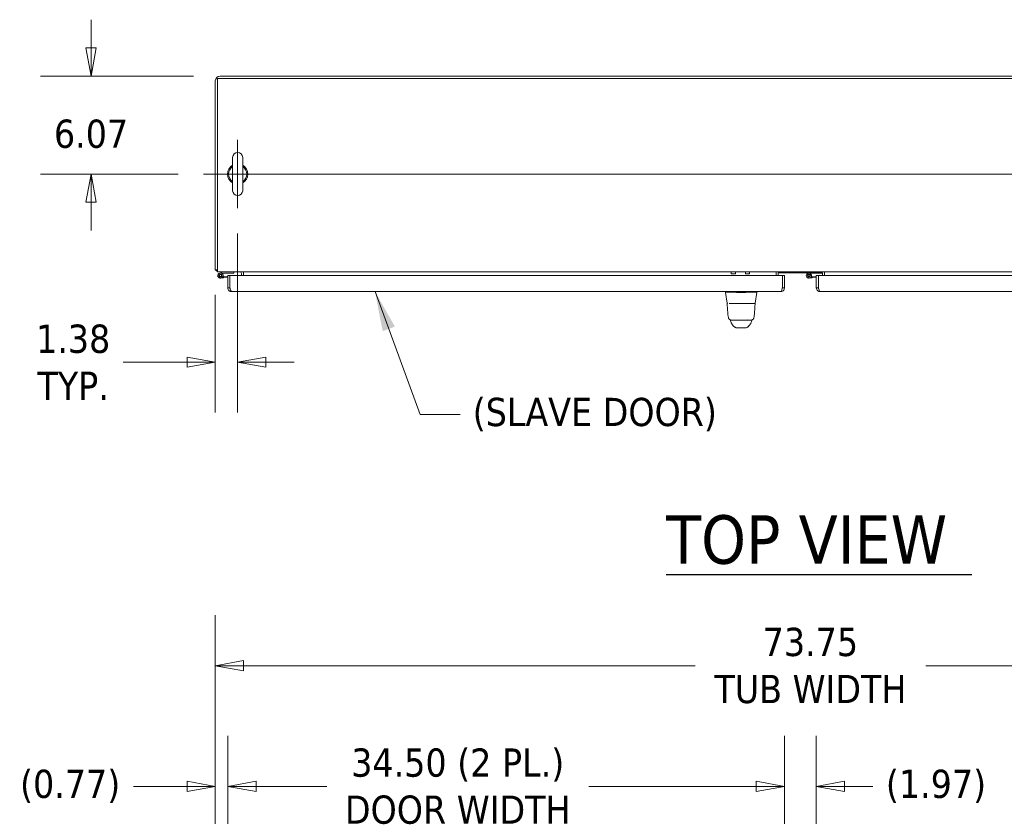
# Model space of a CAD drawing. Header units: inches. Extents: x 15 to 411, y 12 to 253.
# Tile 24 of 88: x 91 to 152, y 204 to 253. Entities that reach past the tile are written whole.
import ezdxf

# ---------------------------------------------------------------- set-up
doc = ezdxf.new("R2010")
doc.units = ezdxf.units.IN
doc.header["$LTSCALE"] = 25
doc.header["$MEASUREMENT"] = 0
doc.layers.get('0').update_dxf_attribs({"lineweight": 0})
for name, color, linetype, lineweight in [('Center Mark (ANSI)', 7, 'Continuous', 5), ('Centerline (ANSI)', 7, 'Continuous', 5), ('Dimension (ANSI)', 7, 'Continuous', 5), ('Symbol (ANSI)', 7, 'Continuous', 5), ('Visible (ANSI)', 7, 'Continuous', 5), ('Visible Narrow (ANSI)', 7, 'Continuous', 5)]:
    doc.layers.add(name, color=color, linetype=linetype, lineweight=lineweight)
doc.styles.add('ROMANS', font='tahoma.ttf')
doc.styles.add('Text Style168', font='tahoma.ttf')
doc.dimstyles.new('Default (ANSI)', dxfattribs={"dimscale": 25, "dimtxt": 0.07, "dimasz": 0.07, "dimexe": 0.125, "dimexo": 0.0625, "dimgap": 0.031496, "dimtad": 0, "dimtih": 1, "dimtoh": 1, "dimrnd": 1e-08, "dimzin": 0, "dimdsep": 46, "dimtxsty": 'ROMANS', "dimblk": 'Filled-1', "dimcen": 0.09, "dimdle": 0.393701, "dimclrd": 256, "dimclre": 256, "dimclrt": 256, "dimadec": 0, "dimazin": 0, "dimtfac": 0.928571, "dimtofl": 0, "dimtmove": 0, "dimatfit": 3, "dimfxl": 0, "dimtolj": 1, "dimtzin": 0, "dimlwd": -1, "dimlwe": -1, "dimarcsym": 0})
doc.dimstyles.new('Default (ANSI)$7', dxfattribs={"dimscale": 25, "dimtxt": 0.07, "dimasz": 0.098425, "dimexe": 0.125, "dimexo": 0.0625, "dimgap": 0.031496, "dimtad": 0, "dimtih": 1, "dimtoh": 1, "dimrnd": 1e-08, "dimzin": 0, "dimdsep": 46, "dimtxsty": 'ROMANS', "dimblk": 'Filled-1', "dimcen": 0.09, "dimdle": 0.393701, "dimclrd": 256, "dimclre": 256, "dimclrt": 256, "dimadec": 0, "dimazin": 0, "dimtfac": 0.928571, "dimtofl": 0, "dimtmove": 0, "dimatfit": 3, "dimfxl": 0, "dimtolj": 1, "dimtzin": 0, "dimlwd": -1, "dimlwe": -1, "dimarcsym": 0})

# ---------------------------------------------------------------- blocks, each defined once
blk = doc.blocks.new('Filled-1')
at = {"color": 0}
for p, q in [((0, 0), (-1, 0.179)), ((-1, 0.179), (-1, -0.179)), ((-1, 0), (0, 0)), ((-1, -0.179), (0, 0))]:
    blk.add_line(p, q, dxfattribs=at)
at = {"color": 0, "flags": 128}
blk.add_lwpolyline([(-1, -0.179), (0, 0)], dxfattribs=at)
at = {"color": 0}
blk.add_solid([(-1, -0.179), (0, 0), (-1, 0.179), (-1, -0.179)], dxfattribs=at)
blk = doc.blocks.new('*D18')
at = {"layer": 'Defpoints', "color": 0}
for p in [(138.231, 205.402), (103.731, 198.255), (138.231, 198.255)]:
    blk.add_point(p, dxfattribs=at)
at = {"layer": 'Dimension (ANSI)'}
for p, q in [((103.731, 199.817), (103.731, 208.527)), ((138.231, 199.817), (138.231, 208.527)), ((105.481, 205.402), (109.862, 205.402)), ((136.481, 205.402), (126.099, 205.402))]:
    blk.add_line(p, q, dxfattribs=at)
at = {"layer": 'Dimension (ANSI)', "xscale": 1.75000000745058, "yscale": 1.75000000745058, "zscale": 1.75000000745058, "rotation": 180}
blk.add_blockref('Filled-1', (103.731, 205.402), dxfattribs=at)
at = {"layer": 'Dimension (ANSI)', "xscale": 1.75000000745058, "yscale": 1.75000000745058, "zscale": 1.75000000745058}
blk.add_blockref('Filled-1', (138.231, 205.402), dxfattribs=at)
at = {"layer": 'Dimension (ANSI)', "insert": (117.981, 205.402), "char_height": 1.75, "attachment_point": 5, "style": 'ROMANS'}
blk.add_mtext('\\A1;\\fTahoma|b0|i0;\\H1.7500;34.50 (2 PL.)\\P\\fTahoma|b0|i0;\\H1.7500;DOOR WIDTH', dxfattribs=at)
blk = doc.blocks.new('*D19')
at = {"layer": 'Defpoints', "color": 0}
for p in [(103.731, 205.402), (102.96, 198.943), (103.731, 198.255)]:
    blk.add_point(p, dxfattribs=at)
at = {"layer": 'Dimension (ANSI)'}
for p, q in [((102.96, 200.505), (102.96, 208.527)), ((103.731, 199.817), (103.731, 208.527)), ((101.21, 205.402), (97.881, 205.402)), ((105.481, 205.402), (107.231, 205.402))]:
    blk.add_line(p, q, dxfattribs=at)
at = {"layer": 'Dimension (ANSI)', "xscale": 1.75000000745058, "yscale": 1.75000000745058, "zscale": 1.75000000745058}
blk.add_blockref('Filled-1', (102.96, 205.402), dxfattribs=at)
at = {"layer": 'Dimension (ANSI)', "xscale": 1.75000000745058, "yscale": 1.75000000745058, "zscale": 1.75000000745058, "rotation": 180}
blk.add_blockref('Filled-1', (103.731, 205.402), dxfattribs=at)
at = {"layer": 'Dimension (ANSI)', "insert": (93.964, 205.402), "char_height": 1.75, "attachment_point": 5, "style": 'ROMANS'}
blk.add_mtext('\\A1;(0.77)', dxfattribs=at)
blk = doc.blocks.new('*D20')
at = {"layer": 'Defpoints', "color": 0}
for p in [(138.231, 205.402), (138.231, 198.255), (140.199, 198.255)]:
    blk.add_point(p, dxfattribs=at)
at = {"layer": 'Dimension (ANSI)'}
for p, q in [((138.231, 199.817), (138.231, 208.527)), ((140.199, 199.817), (140.199, 208.527)), ((136.481, 205.402), (134.731, 205.402)), ((141.949, 205.402), (143.699, 205.402))]:
    blk.add_line(p, q, dxfattribs=at)
at = {"layer": 'Dimension (ANSI)', "xscale": 1.75000000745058, "yscale": 1.75000000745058, "zscale": 1.75000000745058}
blk.add_blockref('Filled-1', (138.231, 205.402), dxfattribs=at)
at = {"layer": 'Dimension (ANSI)', "xscale": 1.75000000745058, "yscale": 1.75000000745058, "zscale": 1.75000000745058, "rotation": 180}
blk.add_blockref('Filled-1', (140.199, 205.402), dxfattribs=at)
at = {"layer": 'Dimension (ANSI)', "insert": (147.617, 205.402), "char_height": 1.75, "attachment_point": 5, "style": 'ROMANS'}
blk.add_mtext('\\A1;(1.97)', dxfattribs=at)
blk = doc.blocks.new('*D22')
at = {"layer": 'Defpoints', "color": 0}
for p in [(176.71, 212.881), (102.96, 198.943), (176.71, 198.943)]:
    blk.add_point(p, dxfattribs=at)
at = {"layer": 'Dimension (ANSI)'}
for p, q in [((102.96, 200.505), (102.96, 216.006)), ((176.71, 200.505), (176.71, 216.006)), ((104.71, 212.881), (132.693, 212.881)), ((174.96, 212.881), (146.977, 212.881))]:
    blk.add_line(p, q, dxfattribs=at)
at = {"layer": 'Dimension (ANSI)', "xscale": 1.75000000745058, "yscale": 1.75000000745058, "zscale": 1.75000000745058, "rotation": 180}
blk.add_blockref('Filled-1', (102.96, 212.881), dxfattribs=at)
at = {"layer": 'Dimension (ANSI)', "xscale": 1.75000000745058, "yscale": 1.75000000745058, "zscale": 1.75000000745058}
blk.add_blockref('Filled-1', (176.71, 212.881), dxfattribs=at)
at = {"layer": 'Dimension (ANSI)', "insert": (139.835, 212.881), "char_height": 1.75, "attachment_point": 5, "style": 'ROMANS'}
blk.add_mtext('\\A1;\\fTahoma|b0|i0;\\H1.7500;73.75\\P\\fTahoma|b0|i0;\\H1.7500;TUB WIDTH', dxfattribs=at)
blk = doc.blocks.new('*D25')
at = {"layer": 'Defpoints', "color": 0}
for p in [(103.179, 249.431), (95.259, 243.359), (102.221, 243.359)]:
    blk.add_point(p, dxfattribs=at)
at = {"layer": 'Dimension (ANSI)'}
for p, q in [((95.259, 251.181), (95.259, 252.931)), ((101.616, 249.431), (92.134, 249.431)), ((100.659, 243.359), (92.134, 243.359)), ((95.259, 241.609), (95.259, 239.859))]:
    blk.add_line(p, q, dxfattribs=at)
at = {"layer": 'Dimension (ANSI)', "xscale": 1.75000000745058, "yscale": 1.75000000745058, "zscale": 1.75000000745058}
for p, rotation in [((95.259, 249.431), 270), ((95.259, 243.359), 90)]:
    blk.add_blockref('Filled-1', p, dxfattribs=dict(at, rotation=rotation))
at = {"layer": 'Dimension (ANSI)', "insert": (95.259, 245.845), "char_height": 1.75, "attachment_point": 5, "style": 'ROMANS'}
blk.add_mtext('\\A1;6.07', dxfattribs=at)
blk = doc.blocks.new('*D26')
at = {"layer": 'Defpoints', "color": 0}
for p in [(104.344, 241.237), (102.96, 237.431), (104.344, 231.694)]:
    blk.add_point(p, dxfattribs=at)
at = {"layer": 'Dimension (ANSI)'}
for p, q in [((104.344, 239.674), (104.344, 228.569)), ((102.96, 235.868), (102.96, 228.569)), ((101.21, 231.694), (97.25, 231.694)), ((106.094, 231.694), (107.844, 231.694))]:
    blk.add_line(p, q, dxfattribs=at)
at = {"layer": 'Dimension (ANSI)', "xscale": 1.75000000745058, "yscale": 1.75000000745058, "zscale": 1.75000000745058}
blk.add_blockref('Filled-1', (102.96, 231.694), dxfattribs=at)
at = {"layer": 'Dimension (ANSI)', "xscale": 1.75000000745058, "yscale": 1.75000000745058, "zscale": 1.75000000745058, "rotation": 180}
blk.add_blockref('Filled-1', (104.344, 231.694), dxfattribs=at)
at = {"layer": 'Dimension (ANSI)', "insert": (94.151, 231.694), "char_height": 1.75, "attachment_point": 5, "style": 'ROMANS'}
blk.add_mtext('\\A1;\\fTahoma|b0|i0;\\H1.7500;1.38\\P\\fTahoma|b0|i0;\\H1.7500;TYP.', dxfattribs=at)

msp = doc.modelspace()

# ---------------------------------------------------------------- linework, layer by layer
at = {"layer": 'Center Mark (ANSI)', "linetype": 'Continuous'}
msp.add_line((104.34397, 245.48196), (104.34397, 241.23696), dxfattribs=at)
at = {"layer": 'Centerline (ANSI)', "linetype": 'Continuous'}
msp.add_line((102.22147, 243.35946), (177.44847, 243.35946), dxfattribs=at)
at = {"layer": 'Symbol (ANSI)', "lineweight": 30}
msp.add_line((130.90127, 218.5369), (149.82995, 218.5369), dxfattribs=at)
at = {"layer": 'Visible (ANSI)'}
for p, q in [((102.95997, 249.13171), (102.95997, 237.43096)), ((103.09397, 237.52471), (103.09397, 249.28796)), ((103.09397, 249.28796), (176.57597, 249.28796)), ((176.41972, 249.42196), (103.25022, 249.42196)), ((104.03397, 244.38946), (104.03397, 242.32946)), ((104.65397, 242.32946), (104.65397, 244.38946)), ((103.09397, 237.43096), (102.95997, 237.43096)), ((103.09397, 237.29696), (103.09397, 237.52471)), ((103.09397, 237.29696), (176.57597, 237.29696)), ((103.23193, 237.22551), (103.48222, 237.29696)), ((103.25692, 237.15453), (103.38303, 237.19345)), ((103.47114, 236.91846), (103.29185, 236.9025)), ((103.38303, 237.19345), (103.32836, 237.1409)), ((103.47539, 237.22196), (103.38303, 237.19345)), ((103.42295, 236.98947), (103.46449, 236.99317)), ((103.46449, 236.99317), (103.73062, 237.01687)), ((103.46449, 236.99317), (103.47114, 236.91846)), ((103.73062, 236.94157), (103.47114, 236.91846)), ((104.10722, 237.22196), (103.47539, 237.22196)), ((103.73062, 237.07157), (103.73062, 236.29932)), ((103.86462, 237.07157), (103.73062, 237.07157)), ((103.86462, 236.29932), (103.86462, 237.07157)), ((103.86533, 236.29932), (103.86533, 237.07157)), ((103.86533, 237.07157), (138.09591, 237.07157)), ((104.10722, 237.29696), (104.10722, 237.22196)), ((104.57597, 237.07157), (104.57597, 237.20321)), ((104.70997, 237.29696), (104.70997, 237.20321)), ((104.70997, 237.20321), (104.70997, 237.07157)), ((134.93373, 237.17986), (135.18373, 237.17986)), ((135.80973, 237.17986), (136.05972, 237.17986)), ((137.70997, 237.29696), (137.70997, 237.20321)), ((137.70997, 237.20321), (137.70997, 237.07157)), ((137.83497, 237.24346), (137.83497, 237.07157)), ((140.58497, 237.24346), (137.83497, 237.24346)), ((138.09591, 237.07157), (138.09591, 236.29932)), ((138.09662, 236.29932), (138.09662, 237.07157)), ((138.09662, 237.07157), (138.23062, 237.07157)), ((138.23062, 236.29932), (138.23062, 237.07157)), ((139.70068, 237.22551), (139.76355, 237.24346)), ((139.72567, 237.15453), (139.85178, 237.19345)), ((139.93989, 236.91846), (139.7606, 236.9025)), ((139.85178, 237.19345), (139.79711, 237.1409)), ((139.94414, 237.22196), (139.85178, 237.19345)), ((139.8917, 236.98947), (139.93324, 236.99317)), ((139.93324, 236.99317), (140.19937, 237.01687)), ((139.93324, 236.99317), (139.93989, 236.91846)), ((140.19937, 236.94157), (139.93989, 236.91846)), ((140.57597, 237.22196), (139.94414, 237.22196)), ((140.19937, 237.07157), (140.19937, 236.29932)), ((140.33337, 237.07157), (140.19937, 237.07157)), ((140.33337, 236.29932), (140.33337, 237.07157)), ((140.33408, 236.29932), (140.33408, 237.07157)), ((140.33408, 237.07157), (174.56466, 237.07157)), ((140.57597, 237.24346), (140.57597, 237.22196)), ((140.58497, 237.07157), (140.58497, 237.24346)), ((140.70997, 237.29696), (140.70997, 237.20321)), ((140.70997, 237.20321), (140.70997, 237.07157)), ((103.86462, 236.29932), (103.73062, 236.29932)), ((103.86533, 236.44321), (103.86462, 236.44321)), ((138.09662, 236.29932), (138.23062, 236.29932)), ((140.33337, 236.29932), (140.19937, 236.29932)), ((140.33408, 236.44321), (140.33337, 236.44321)), ((138.00287, 236.07157), (103.95837, 236.07157)), ((134.56674, 236.07157), (134.56674, 236.02716)), ((134.56674, 236.02716), (134.56674, 236.02691)), ((134.68443, 235.35949), (134.56674, 236.02691)), ((135.8216, 236.02691), (135.26464, 236.02691)), ((136.40181, 235.35949), (136.5195, 236.02691)), ((136.5195, 236.07157), (136.5195, 236.02716)), ((136.5195, 236.02691), (136.5195, 236.02716)), ((174.47162, 236.07157), (140.42712, 236.07157)), ((134.79245, 235.34322), (135.38232, 235.34322)), ((135.70392, 235.34322), (135.38232, 235.34322)), ((135.70392, 235.34322), (136.31403, 235.34322)), ((135.27061, 233.82266), (135.82179, 233.82266)), ((135.82297, 233.82266), (135.82179, 233.82266)), ((135.82297, 233.82266), (135.82548, 233.82266))]:
    msp.add_line(p, q, dxfattribs=at)
for centre in [(103.27722, 237.06684), (139.74597, 237.06684)]:
    msp.add_circle(centre, 0.06, dxfattribs=at)
for centre, radius, start, end in [((103.25022, 249.13171), 0.29025, 90, 180), ((104.34397, 244.38946), 0.31, 0, 180), ((104.34397, 243.35946), 0.625, 119.7357131, 240.2642869), ((104.34397, 243.35946), 0.56, 123.6123746, 236.3876254), ((104.34397, 243.35946), 0.625, 299.7357131, 60.2642869), ((104.34397, 243.35946), 0.56, 303.6123746, 56.3876254), ((104.34397, 242.32946), 0.31, 180, 0), ((103.18772, 237.52471), 0.22775, 204.3076199, 245.6923801), ((103.27722, 237.06684), 0.165, 105.9318906, 50.1117016), ((103.27722, 237.06684), 0.09, 103.0336305, 55.3743909), ((103.27722, 237.06684), 0.09, 55.3743909, 103.0336305), ((103.81562, 236.89995), 0.124, 66.3678879, 66.7240417), ((104.48222, 237.20321), 0.09375, 0, 90), ((104.48222, 237.20321), 0.22775, 0, 24.3076199), ((139.74597, 237.06684), 0.165, 105.9318906, 50.1117016), ((139.74597, 237.06684), 0.09, 103.0336305, 55.3743909), ((139.74597, 237.06684), 0.09, 55.3743909, 103.0336305), ((140.28437, 236.89995), 0.124, 66.3678879, 66.7240417), ((135.26466, 236.1559), 0.12899, 266.4898474, 269.9896296), ((135.82158, 236.1559), 0.12899, 270.0103704, 273.5101526), ((134.69071, 235.33141), 0.01181, 90.0000135, 182.2758389), ((134.70381, 235.36291), 0.01969, 190, 270), ((136.38243, 235.36291), 0.01969, 270.0000639, 350.0000111), ((136.3939, 235.33141), 0.01181, 357.7241638, 90.0000012)]:
    msp.add_arc(centre, radius, start, end, dxfattribs=at)
for centre, major_axis, ratio, start_param, end_param in [((134.93373, 237.67986), (0, -0.5), 0.00127353, 5.58469004, 6.28318567), ((135.18373, 237.67986), (0, -0.5), 0.00127353, 5.58468976, 6.8923191), ((135.80973, 237.67986), (0, -0.5), 0.00127353, 5.58469005, 6.28318568), ((136.05972, 237.67986), (0, -0.5), 0.00127353, 5.58468976, 6.89391102), ((135.94359, 234.92464), (0, 0.98358), 0.00127353, 4.10765994, 4.10766139), ((135.1047, 234.23289), (-0.18509, -0.06702), 0.66599845, 0.00000589, 0.00004433), ((135.9835, 234.23289), (0.18523, -0.06662), 0.66664321, 6.2831441, 6.28318375)]:
    msp.add_ellipse(centre, major_axis=major_axis, ratio=ratio, start_param=start_param, end_param=end_param, dxfattribs=at)
for points, knots in [([(103.73062, 236.29932), (103.73062, 236.23078), (103.7635, 236.16296), (103.81731, 236.12051), (103.85712, 236.08911), (103.90767, 236.07157), (103.95837, 236.07157)], [0, 0, 0, 0, 0.90287594, 0.90287594, 0.90287594, 1.57079633, 1.57079633, 1.57079633, 1.57079633]), ([(103.87798, 236.25115), (103.87642, 236.25372), (103.87499, 236.25636), (103.8737, 236.25908), (103.86775, 236.2716), (103.86462, 236.28546), (103.86462, 236.29932)], [1.0308457, 1.0308457, 1.0308457, 1.0308457, 1.127197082, 1.127197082, 1.127197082, 1.570796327, 1.570796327, 1.570796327, 1.570796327]), ([(103.95837, 236.07157), (103.94055, 236.07157), (103.92272, 236.10445), (103.90489, 236.15826), (103.8917, 236.19807), (103.87852, 236.24861), (103.86533, 236.29932)], [0, 0, 0, 0, 0.90287594, 0.90287594, 0.90287594, 1.57079633, 1.57079633, 1.57079633, 1.57079633]), ([(138.00287, 236.07157), (138.07142, 236.07157), (138.13923, 236.10445), (138.18168, 236.15826), (138.21309, 236.19807), (138.23062, 236.24861), (138.23062, 236.29932)], [0, 0, 0, 0, 0.90287594, 0.90287594, 0.90287594, 1.57079633, 1.57079633, 1.57079633, 1.57079633]), ([(138.09591, 236.29932), (138.07809, 236.23078), (138.06026, 236.16296), (138.04243, 236.12051), (138.02925, 236.08911), (138.01606, 236.07157), (138.00287, 236.07157)], [0, 0, 0, 0, 0.90287594, 0.90287594, 0.90287594, 1.57079633, 1.57079633, 1.57079633, 1.57079633]), ([(138.08326, 236.25115), (138.08482, 236.25372), (138.08626, 236.25636), (138.08755, 236.25908), (138.0935, 236.2716), (138.09662, 236.28546), (138.09662, 236.29932)], [1.0308457, 1.0308457, 1.0308457, 1.0308457, 1.127197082, 1.127197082, 1.127197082, 1.570796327, 1.570796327, 1.570796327, 1.570796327]), ([(140.19937, 236.29932), (140.19937, 236.23078), (140.23225, 236.16296), (140.28606, 236.12051), (140.32587, 236.08911), (140.37642, 236.07157), (140.42712, 236.07157)], [0, 0, 0, 0, 0.90287594, 0.90287594, 0.90287594, 1.57079633, 1.57079633, 1.57079633, 1.57079633]), ([(140.34673, 236.25115), (140.34517, 236.25372), (140.34374, 236.25636), (140.34245, 236.25908), (140.3365, 236.2716), (140.33337, 236.28546), (140.33337, 236.29932)], [1.0308457, 1.0308457, 1.0308457, 1.0308457, 1.127197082, 1.127197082, 1.127197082, 1.570796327, 1.570796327, 1.570796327, 1.570796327]), ([(140.42712, 236.07157), (140.4093, 236.07157), (140.39147, 236.10445), (140.37364, 236.15826), (140.36045, 236.19807), (140.34727, 236.24861), (140.33408, 236.29932)], [0, 0, 0, 0, 0.90287594, 0.90287594, 0.90287594, 1.57079633, 1.57079633, 1.57079633, 1.57079633]), ([(135.25677, 236.02716), (135.21023, 236.03), (135.16352, 236.03209), (135.06215, 236.03575), (135.00823, 236.03709), (134.88672, 236.03941), (134.82274, 236.03998), (134.71256, 236.03998), (134.66747, 236.03941), (134.60967, 236.0371), (134.59178, 236.03575), (134.57133, 236.03209), (134.56674, 236.03), (134.56674, 236.02716)], [-2.74347224, -2.74347224, -2.74347224, -2.74347224, -2.38819032, -2.38819032, -1.96055056, -1.96055056, -1.37195117, -1.37195117, -0.78330896, -0.78330896, -0.35540907, -0.35540907, 0, 0, 0, 0]), ([(136.5195, 236.02716), (136.5195, 236.03001), (136.51488, 236.03211), (136.49443, 236.03575), (136.47669, 236.03711), (136.41913, 236.0394), (136.37387, 236.03999), (136.2633, 236.03999), (136.19894, 236.03941), (136.07748, 236.0371), (136.02362, 236.03574), (135.92234, 236.03208), (135.87584, 236.02999), (135.82948, 236.02716)], [-2.74429333, -2.74429333, -2.74429333, -2.74429333, -2.38875858, -2.38875858, -1.96325703, -1.96325703, -1.37236934, -1.37236934, -0.78185267, -0.78185267, -0.35396182, -0.35396182, 0, 0, 0, 0]), ([(134.74897, 234.46434), (134.73143, 234.56931), (134.71931, 234.68346), (134.69592, 234.96766), (134.6864, 235.14577), (134.6789, 235.33093)], [0, 0, 0, 0, 1.1380986, 1.1380986, 2.63311961, 2.63311961, 2.63311961, 2.63311961]), ([(134.70381, 235.34322), (134.70232, 235.34322), (134.701, 235.34322), (134.69983, 235.34322), (134.69798, 235.34322), (134.69649, 235.34322), (134.69529, 235.34322), (134.6941, 235.34322), (134.69319, 235.34322), (134.69251, 235.34322), (134.69183, 235.34322), (134.69137, 235.34322), (134.69109, 235.34322), (134.6908, 235.34322), (134.69069, 235.34322), (134.69071, 235.34322)], [0.874848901, 0.874848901, 0.874848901, 0.874848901, 0.891891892, 0.891891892, 0.891891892, 0.918918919, 0.918918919, 0.918918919, 0.945945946, 0.945945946, 0.945945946, 0.972972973, 0.972972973, 0.972972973, 1, 1, 1, 1]), ([(136.3939, 235.34322), (136.39389, 235.34322), (136.39376, 235.34322), (136.39345, 235.34322), (136.39315, 235.34322), (136.39267, 235.34322), (136.39197, 235.34322), (136.39127, 235.34322), (136.39035, 235.34322), (136.38914, 235.34322), (136.38793, 235.34322), (136.38643, 235.34322), (136.38458, 235.34322), (136.38272, 235.34322), (136.3805, 235.34322), (136.37783, 235.34322), (136.37516, 235.34322), (136.37204, 235.34322), (136.36835, 235.34322), (136.36466, 235.34322), (136.36039, 235.34322), (136.35544, 235.34322), (136.35048, 235.34322), (136.34483, 235.34322), (136.33835, 235.34322), (136.33356, 235.34322), (136.32831, 235.34322), (136.3225, 235.34322)], [0, 0, 0, 0, 0.027027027, 0.027027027, 0.027027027, 0.054054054, 0.054054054, 0.054054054, 0.081081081, 0.081081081, 0.081081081, 0.108108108, 0.108108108, 0.108108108, 0.135135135, 0.135135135, 0.135135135, 0.162162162, 0.162162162, 0.162162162, 0.189189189, 0.189189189, 0.189189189, 0.216216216, 0.216216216, 0.216216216, 0.236224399, 0.236224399, 0.236224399, 0.236224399]), ([(136.40481, 235.30881), (136.39557, 235.08146), (136.38348, 234.86506), (136.35683, 234.60248), (136.34814, 234.53192), (136.33713, 234.46486)], [0, 0, 0, 0, 1.84284413, 1.84284413, 2.57091399, 2.57091399, 2.57091399, 2.57091399]), ([(134.94313, 234.29992), (134.9353, 234.29992), (134.92742, 234.30039), (134.89888, 234.30382), (134.87827, 234.30974), (134.84043, 234.32753), (134.82273, 234.33963), (134.79242, 234.36842), (134.77943, 234.38546), (134.75952, 234.42265), (134.75248, 234.44334), (134.74897, 234.46433)], [0, 0, 0, 0, 0.059779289, 0.059779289, 0.219097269, 0.219097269, 0.378419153, 0.378419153, 0.537633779, 0.537633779, 0.699837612, 0.699837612, 0.699837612, 0.699837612]), ([(134.94313, 234.29992), (134.94313, 234.29992), (134.94314, 234.29992), (134.94315, 234.29992), (134.94322, 234.29992), (134.94351, 234.29992), (134.94407, 234.29992), (134.94464, 234.29992), (134.94548, 234.29992), (134.94669, 234.29992), (134.9479, 234.29992), (134.94947, 234.29992), (134.95152, 234.29992), (134.95357, 234.29992), (134.95609, 234.29992), (134.95923, 234.29992), (134.96237, 234.29992), (134.96612, 234.29992), (134.97071, 234.29992), (134.9753, 234.29992), (134.98071, 234.29992), (134.98717, 234.29992), (134.99362, 234.29992), (135.00111, 234.29992), (135.01004, 234.29992), (135.01898, 234.29992), (135.02935, 234.29992), (135.04072, 234.29992), (135.05209, 234.29992), (135.06445, 234.29992), (135.07703, 234.29992), (135.08961, 234.29992), (135.10241, 234.29992), (135.11517, 234.29992), (135.12793, 234.29992), (135.14065, 234.29992), (135.15315, 234.29992), (135.16566, 234.29992), (135.17794, 234.29992), (135.18995, 234.29992), (135.20196, 234.29992), (135.21371, 234.29992), (135.22514, 234.29992), (135.23657, 234.29992), (135.24769, 234.29992), (135.25846, 234.29992), (135.26924, 234.29992), (135.27968, 234.29992), (135.28968, 234.29992), (135.29968, 234.29992), (135.30924, 234.29992), (135.31845, 234.29992), (135.32766, 234.29992), (135.33651, 234.29992), (135.34496, 234.29992), (135.35342, 234.29992), (135.36148, 234.29992), (135.36916, 234.29992)], [0.090717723, 0.090717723, 0.090717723, 0.090717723, 0.1, 0.1, 0.1, 0.15, 0.15, 0.15, 0.2, 0.2, 0.2, 0.25, 0.25, 0.25, 0.3, 0.3, 0.3, 0.35, 0.35, 0.35, 0.4, 0.4, 0.4, 0.45, 0.45, 0.45, 0.5, 0.5, 0.5, 0.55, 0.55, 0.55, 0.6, 0.6, 0.6, 0.65, 0.65, 0.65, 0.7, 0.7, 0.7, 0.75, 0.75, 0.75, 0.8, 0.8, 0.8, 0.85, 0.85, 0.85, 0.9, 0.9, 0.9, 0.95, 0.95, 0.95, 1, 1, 1, 1]), ([(135.36916, 234.29992), (135.37797, 234.29992), (135.38648, 234.29992), (135.39466, 234.29992), (135.40285, 234.29992), (135.41072, 234.29992), (135.4183, 234.29992), (135.42589, 234.29992), (135.43318, 234.29992), (135.4402, 234.29992), (135.44722, 234.29992), (135.45398, 234.29992), (135.46042, 234.29992), (135.46687, 234.29992), (135.47301, 234.29992), (135.47887, 234.29992), (135.48473, 234.29992), (135.49033, 234.29992), (135.49563, 234.29992), (135.50094, 234.29992), (135.50597, 234.29992), (135.51071, 234.29992), (135.51545, 234.29992), (135.51989, 234.29992), (135.52415, 234.29992), (135.52841, 234.29992), (135.53248, 234.29992), (135.53649, 234.29992), (135.54049, 234.29992), (135.54444, 234.29992), (135.54844, 234.29992), (135.55245, 234.29992), (135.55652, 234.29992), (135.56079, 234.29992), (135.56505, 234.29992), (135.5695, 234.29992), (135.57424, 234.29992), (135.57897, 234.29992), (135.584, 234.29992), (135.58929, 234.29992), (135.59459, 234.29992), (135.60017, 234.29992), (135.60601, 234.29992), (135.61186, 234.29992), (135.61798, 234.29992), (135.62441, 234.29992), (135.63084, 234.29992), (135.63757, 234.29992), (135.64458, 234.29992), (135.65158, 234.29992), (135.65885, 234.29992), (135.66641, 234.29992), (135.67397, 234.29992), (135.68182, 234.29992), (135.68999, 234.29992), (135.69815, 234.29992), (135.70663, 234.29992), (135.71541, 234.29992)], [0, 0, 0, 0, 0.052631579, 0.052631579, 0.052631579, 0.105263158, 0.105263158, 0.105263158, 0.157894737, 0.157894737, 0.157894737, 0.210526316, 0.210526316, 0.210526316, 0.263157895, 0.263157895, 0.263157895, 0.315789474, 0.315789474, 0.315789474, 0.368421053, 0.368421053, 0.368421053, 0.421052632, 0.421052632, 0.421052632, 0.473684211, 0.473684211, 0.473684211, 0.526315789, 0.526315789, 0.526315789, 0.578947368, 0.578947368, 0.578947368, 0.631578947, 0.631578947, 0.631578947, 0.684210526, 0.684210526, 0.684210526, 0.736842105, 0.736842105, 0.736842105, 0.789473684, 0.789473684, 0.789473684, 0.842105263, 0.842105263, 0.842105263, 0.894736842, 0.894736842, 0.894736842, 0.947368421, 0.947368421, 0.947368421, 0.999999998, 0.999999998, 0.999999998, 0.999999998]), ([(135.71541, 234.29992), (135.72343, 234.29992), (135.73186, 234.29992), (135.74072, 234.29992), (135.74958, 234.29992), (135.75886, 234.29992), (135.76855, 234.29992), (135.77823, 234.29992), (135.78832, 234.29992), (135.79888, 234.29992), (135.80944, 234.29992), (135.82046, 234.29992), (135.83183, 234.29992), (135.8432, 234.29992), (135.85492, 234.29992), (135.86701, 234.29992), (135.87911, 234.29992), (135.89157, 234.29992), (135.90432, 234.29992), (135.91707, 234.29992), (135.9301, 234.29992), (135.94322, 234.29992), (135.95634, 234.29992), (135.96956, 234.29992), (135.98274, 234.29992), (135.99593, 234.29992), (136.00908, 234.29992), (136.02199, 234.29992), (136.03489, 234.29992), (136.04755, 234.29992), (136.05871, 234.29992), (136.06987, 234.29992), (136.07953, 234.29992), (136.08777, 234.29992), (136.096, 234.29992), (136.10282, 234.29992), (136.10859, 234.29992), (136.11435, 234.29992), (136.11907, 234.29992), (136.12297, 234.29992), (136.12688, 234.29992), (136.12997, 234.29992), (136.13247, 234.29992), (136.13498, 234.29992), (136.13688, 234.29992), (136.13835, 234.29992), (136.13982, 234.29992), (136.14085, 234.29992), (136.14156, 234.29992), (136.14227, 234.29992), (136.14265, 234.29992), (136.1428, 234.29992), (136.14285, 234.29992), (136.14288, 234.29992), (136.14288, 234.29992)], [0, 0, 0, 0, 0.052631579, 0.052631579, 0.052631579, 0.105263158, 0.105263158, 0.105263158, 0.157894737, 0.157894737, 0.157894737, 0.210526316, 0.210526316, 0.210526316, 0.263157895, 0.263157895, 0.263157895, 0.315789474, 0.315789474, 0.315789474, 0.368421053, 0.368421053, 0.368421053, 0.421052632, 0.421052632, 0.421052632, 0.473684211, 0.473684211, 0.473684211, 0.526315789, 0.526315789, 0.526315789, 0.578947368, 0.578947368, 0.578947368, 0.631578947, 0.631578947, 0.631578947, 0.684210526, 0.684210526, 0.684210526, 0.736842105, 0.736842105, 0.736842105, 0.789473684, 0.789473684, 0.789473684, 0.842105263, 0.842105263, 0.842105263, 0.894736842, 0.894736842, 0.894736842, 0.912495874, 0.912495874, 0.912495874, 0.912495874]), ([(136.33712, 234.46486), (136.33368, 234.44387), (136.32669, 234.42318), (136.30691, 234.38595), (136.29397, 234.36887), (136.26374, 234.33999), (136.24608, 234.32784), (136.20829, 234.30993), (136.1877, 234.30395), (136.15897, 234.30041), (136.1509, 234.29992), (136.14288, 234.29992)], [0, 0, 0, 0, 0.162087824, 0.162087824, 0.321306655, 0.321306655, 0.48062839, 0.48062839, 0.639946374, 0.639946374, 0.701196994, 0.701196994, 0.701196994, 0.701196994]), ([(135.00721, 234.01378), (134.97891, 234.047), (134.95641, 234.08322), (134.93152, 234.1354), (134.92519, 234.15048), (134.91961, 234.16586)], [0, 0, 0, 0, 0.35751175, 0.35751175, 0.498674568, 0.498674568, 0.498674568, 0.498674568]), ([(135.1654, 233.8638), (135.1517, 233.86971), (135.1399, 233.87644), (135.119, 233.89018), (135.10998, 233.89732), (135.08952, 233.91502), (135.07992, 233.92502), (135.05483, 233.95275), (135.04283, 233.96855), (135.02131, 233.99633), (135.01228, 234.00783), (135.00725, 234.01374)], [0, 0, 0, 0, 0.1363549, 0.1363549, 0.28625597, 0.28625597, 0.53095604, 0.53095604, 1.01850585, 1.01850585, 1.53885143, 1.53885143, 1.53885143, 1.53885143]), ([(135.19184, 233.85278), (135.19184, 233.85278), (135.19155, 233.85298), (135.19016, 233.85381), (135.19582, 233.85067), (135.1654, 233.8638)], [0.86132538, 0.86132538, 0.86132538, 0.86132538, 1.32028938, 1.32028938, 2.73948062, 2.73948062, 2.73948062, 2.73948062]), ([(135.27061, 233.82266), (135.25757, 233.82266), (135.24435, 233.82489), (135.22643, 233.83107), (135.22089, 233.83347), (135.21168, 233.83831), (135.20776, 233.84069), (135.20286, 233.844), (135.20139, 233.84505), (135.19863, 233.8471), (135.19743, 233.84804), (135.19555, 233.84956), (135.19485, 233.85014), (135.1934, 233.85137), (135.19288, 233.85182), (135.19208, 233.85252), (135.19181, 233.85276), (135.19163, 233.85292)], [0, 0, 0, 0, 0.099499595, 0.099499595, 0.145554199, 0.145554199, 0.181368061, 0.181368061, 0.198700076, 0.198700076, 0.219720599, 0.219720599, 0.241484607, 0.241484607, 0.277617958, 0.277617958, 0.315870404, 0.315870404, 0.315870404, 0.315870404]), ([(135.90986, 233.85816), (135.90235, 233.8505), (135.87741, 233.83105), (135.8461, 233.82266), (135.82548, 233.82266)], [0.493283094, 0.493283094, 0.493283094, 0.493283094, 0.666666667, 1, 1, 1, 1]), ([(135.92681, 233.86484), (135.8989, 233.85239), (135.90227, 233.85453), (135.9018, 233.85426), (135.9017, 233.8542), (135.9017, 233.8542)], [0, 0, 0, 0, 1.30875627, 1.30875627, 1.58171907, 1.58171907, 1.58171907, 1.58171907]), ([(136.08275, 234.0156), (136.07561, 234.00711), (136.06095, 233.9872), (136.03199, 233.95052), (136.02104, 233.93693), (135.99781, 233.91326), (135.98854, 233.90447), (135.97041, 233.89025), (135.96338, 233.88517), (135.94705, 233.8749), (135.93752, 233.86962), (135.92681, 233.86484)], [0, 0, 0, 0, 0.75513647, 0.75513647, 1.13262354, 1.13262354, 1.32968014, 1.32968014, 1.43317407, 1.43317407, 1.54042599, 1.54042599, 1.54042599, 1.54042599])]:
    msp.add_open_spline(points, degree=3, knots=knots, dxfattribs=at)
for points in [[(134.6789, 235.33093), (134.6789, 235.33094), (134.6789, 235.33094), (134.6789, 235.33094)], [(136.40481, 235.30881), (136.40511, 235.31613), (136.4054, 235.3235), (136.4057, 235.33094)], [(134.74897, 234.46434), (134.74897, 234.46433), (134.74897, 234.46433), (134.74897, 234.46433)], [(134.86385, 234.3027), (134.86099, 234.30882), (134.85824, 234.31476), (134.85563, 234.32043)], [(134.86757, 234.29451), (134.86632, 234.29734), (134.86508, 234.30007), (134.86385, 234.3027)], [(134.91961, 234.16587), (134.90404, 234.20887), (134.88667, 234.25139), (134.86757, 234.29451)], [(134.97906, 234.29992), (134.97906, 234.29992), (134.97906, 234.29992), (134.97906, 234.29992)], [(136.10807, 234.29992), (136.10807, 234.29992), (136.10807, 234.29992), (136.10807, 234.29992)], [(136.22045, 234.29487), (136.20146, 234.25176), (136.18419, 234.20925), (136.16873, 234.16627)], [(136.22416, 234.30308), (136.22293, 234.30045), (136.2217, 234.29771), (136.22044, 234.29487)], [(136.23268, 234.32159), (136.22998, 234.3157), (136.22714, 234.30951), (136.22416, 234.30308)], [(136.33713, 234.46486), (136.33713, 234.46486), (136.33713, 234.46486), (136.33713, 234.46486)], [(135.00725, 234.01374), (135.00724, 234.01375), (135.00723, 234.01376), (135.00721, 234.01378)], [(136.08278, 234.01564), (136.08277, 234.01563), (136.08276, 234.01561), (136.08275, 234.0156)], [(136.16873, 234.16626), (136.14943, 234.11262), (136.12138, 234.06153), (136.08278, 234.01564)]]:
    msp.add_open_spline(points, degree=3, dxfattribs=at)
at = {"layer": 'Visible Narrow (ANSI)'}
for centre, start_param in [((135.18401, 237.20321), 2.36060961), ((136.06001, 237.20321), 2.36754219)]:
    msp.add_ellipse(centre, major_axis=(0, -0.09375), ratio=0.00127353, start_param=start_param, end_param=3.14159284, dxfattribs=at)

# ---------------------------------------------------------------- texts
at = {"layer": 'Symbol (ANSI)', "insert": (118.90958, 228.45493), "char_height": 1.75, "width": 15.8946509, "attachment_point": 4, "style": 'ROMANS'}
msp.add_mtext('{\\fTahoma|b0|i0;(SLAVE DOOR)}', dxfattribs=at)
at = {"layer": 'Symbol (ANSI)', "insert": (130.89887, 219.14869), "char_height": 3, "attachment_point": 7, "style": 'Text Style168'}
msp.add_mtext('TOP VIEW', dxfattribs=at)

# ---------------------------------------------------------------- dimensions: what is measured, and where the dimension line sits
at = {"layer": 'Dimension (ANSI)'}
dim = msp.add_linear_dim(base=(95.25875, 243.35946), p1=(103.17872, 249.43096), p2=(102.22147, 243.35946), angle=270, dimstyle='Default (ANSI)', override={"dimgap": 0.031496, "dimdec": 2, "dimtol": 0, "dimlim": 0, "dimtp": 0, "dimtm": 0, "dimtdec": 2, "dimatfit": 1}, dxfattribs=at)
dim.commit()
dim.dimension.update_dxf_attribs({"geometry": '*D25', "text_midpoint": (95.25875, 245.84542), "dimtype": 160})
for base, p1, p2, text, picture, middle in [((104.34397, 231.69356), (102.95997, 237.43096), (104.34397, 241.23696), '\\fTahoma|b0|i0;\\H1.7500;<>\\P\\fTahoma|b0|i0;\\H1.7500;TYP.', '*D26', (94.15056, 231.69356)), ((176.70997, 212.88061), (102.95997, 198.94289), (176.70997, 198.94289), '\\fTahoma|b0|i0;\\H1.7500;<>\\P\\fTahoma|b0|i0;\\H1.7500;TUB WIDTH', '*D22', (139.83497, 212.88061))]:
    dim = msp.add_linear_dim(base=base, p1=p1, p2=p2, angle=180, text=text, dimstyle='Default (ANSI)', override={"dimgap": 0.031496, "dimtih": 0, "dimtoh": 0, "dimdec": 2, "dimtol": 0, "dimlim": 0, "dimtp": 0, "dimtm": 0, "dimtdec": 2, "dimatfit": 1}, dxfattribs=at)
    dim.commit()
    dim.dimension.update_dxf_attribs({"geometry": picture, "text_midpoint": middle, "dimtype": 160})
for base, p1, p2, text, picture, middle in [((138.23062, 205.40244), (103.73062, 198.25468), (138.23062, 198.25468), '\\fTahoma|b0|i0;\\H1.7500;<> (2 PL.)\\P\\fTahoma|b0|i0;\\H1.7500;DOOR WIDTH', '*D18', (117.98062, 205.40244)), ((103.73062, 205.40244), (102.95997, 198.94289), (103.73062, 198.25468), '(<>)', '*D19', (93.96365, 205.40244)), ((138.23062, 205.40244), (140.19937, 198.25468), (138.23062, 198.25468), '(<>)', '*D20', (147.61656, 205.40244))]:
    dim = msp.add_linear_dim(base=base, p1=p1, p2=p2, text=text, dimstyle='Default (ANSI)', override={"dimgap": 0.031496, "dimtih": 0, "dimtoh": 0, "dimdec": 2, "dimtol": 0, "dimlim": 0, "dimtp": 0, "dimtm": 0, "dimtdec": 2, "dimatfit": 1}, dxfattribs=at)
    dim.commit()
    dim.dimension.update_dxf_attribs({"geometry": picture, "text_midpoint": middle, "dimtype": 160})

# ---------------------------------------------------------------- leaders
at = {"layer": 'Symbol (ANSI)'}
msp.add_leader([(112.85706, 236.07157), (115.66154, 228.45493), (118.12217, 228.45493)], dimstyle='Default (ANSI)$7', override={"dimtad": 0}, dxfattribs=at)

doc.saveas('drawing.dxf')
